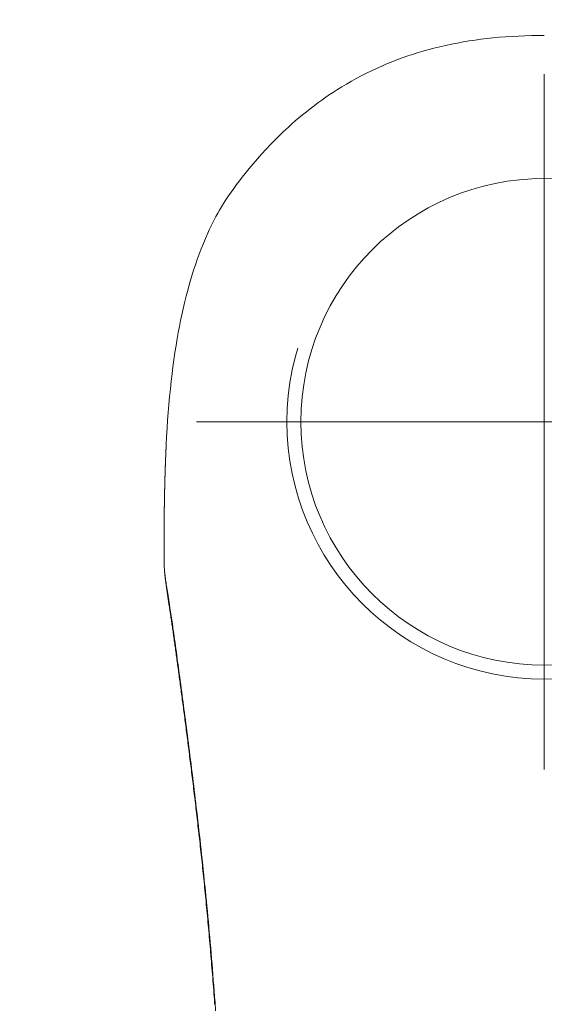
# Model space of a CAD drawing. Header units: millimetres. Extents: x 2016045 to 2079203, y -1576958 to -1542749.
# Tile 42 of 109: x 2032288 to 2032326, y -1557053 to -1556982. Entities that reach past the tile are written whole.
import ezdxf

# ---------------------------------------------------------------- set-up
doc = ezdxf.new("R2010")
doc.units = ezdxf.units.MM
doc.header["$MEASUREMENT"] = 0
doc.linetypes.add('HIDDEN', pattern=[95.25, 63.5, -31.75])
doc.layers.add('Wymiarowanie', color=7, linetype='Continuous')
doc.layers.add('Wymiarowanie_Nr_pióra__1', color=7, linetype='Continuous', lineweight=0)
doc.layers.add('Wymiarowanie_Nr_pióra__3', color=7, linetype='Continuous', lineweight=35, true_color=0x008200)
doc.layers.add('Wyposazenie Wew - Urzadzenia Sanitarne_Nr_pióra__12', color=7, linetype='Continuous', lineweight=5, true_color=0x9f9f9f)
doc.styles.add('GENERATED_STYLE_1', font='arial.ttf')
doc.dimstyles.new('GENERATED_STYLE__3', dxfattribs={"dimtxt": 125, "dimasz": 114, "dimexe": 0.18, "dimexo": 0, "dimgap": 0.09, "dimtad": 1, "dimdec": 0, "dimlfac": 0.1, "dimzin": 0, "dimdsep": 46, "dimtxsty": 'GENERATED_STYLE_1', "dimblk": 'ARROWHEAD_2', "dimblk1": 'ARROWHEAD_2', "dimblk2": 'ARROWHEAD_2', "dimcen": 0.09, "dimclrd": 7, "dimclre": 7, "dimclrt": 7, "dimadec": 4, "dimazin": 0, "dimtfac": 1, "dimtdec": 4, "dimtmove": 0, "dimatfit": 3, "dimfxl": 0, "dimtolj": 1, "dimtzin": 0, "dimarcsym": 0})

# ---------------------------------------------------------------- blocks, each defined once
blk = doc.blocks.new('*D126', base_point=(1682719.618, -1237567.408))
at = {"layer": 'Wymiarowanie_Nr_pióra__1', "linetype": 'Continuous'}
for p, q in [((2044173.524, -1556060.942), (2043948.524, -1556060.942)), ((2044061.024, -1559800.942), (2044061.024, -1556060.942)), ((2044173.524, -1559800.942), (2043948.524, -1559800.942))]:
    blk.add_line(p, q, dxfattribs=at)
at = {"layer": 'Wymiarowanie_Nr_pióra__3', "linetype": 'Continuous'}
for p, q in [((2043986.024, -1556017.64), (2044136.024, -1556104.243)), ((2043986.024, -1559757.64), (2044136.024, -1559844.243))]:
    blk.add_line(p, q, dxfattribs=at)
at = {"layer": 'Wymiarowanie_Nr_pióra__1', "insert": (2044036.024, -1558073.228), "char_height": 125, "attachment_point": 7, "rotation": 90, "style": 'GENERATED_STYLE_1'}
blk.add_mtext('\\A1;{\\fArial|b0|i0|c238|p38;374}', dxfattribs=at)
blk = doc.blocks.new('ARROWHEAD_2')
at = {"color": 0, "linetype": 'Continuous', "lineweight": 0}
for p, q in [((-0.37813, -0.655), (0.37813, 0.655)), ((0, 0), (-1, 0))]:
    blk.add_line(p, q, dxfattribs=at)
blk = doc.blocks.new('*D143', base_point=(1682719.618, -1237567.408))
at = {"layer": 'Wymiarowanie_Nr_pióra__1', "linetype": 'Continuous'}
for p, q in [((2021278.911, -1556060.942), (2021053.911, -1556060.942)), ((2021166.411, -1559800.942), (2021166.411, -1556060.942)), ((2021278.911, -1559800.942), (2021053.911, -1559800.942))]:
    blk.add_line(p, q, dxfattribs=at)
at = {"layer": 'Wymiarowanie_Nr_pióra__3', "linetype": 'Continuous'}
for p, q in [((2021091.411, -1556017.64), (2021241.411, -1556104.243)), ((2021091.411, -1559757.64), (2021241.411, -1559844.243))]:
    blk.add_line(p, q, dxfattribs=at)
at = {"layer": 'Wymiarowanie_Nr_pióra__1', "insert": (2021141.411, -1558073.228), "char_height": 125, "attachment_point": 7, "rotation": 90, "style": 'GENERATED_STYLE_1'}
blk.add_mtext('\\A1;{\\fArial|b0|i0|c238|p38;374}', dxfattribs=at)

msp = doc.modelspace()

# ---------------------------------------------------------------- linework, layer by layer
at = {"layer": 'Wyposazenie Wew - Urzadzenia Sanitarne_Nr_pióra__12', "linetype": 'Continuous'}
for p, q in [((2032320.361, -1556983.337), (2032320.786, -1556983.273)), ((2032320.786, -1556983.273), (2032321.211, -1556983.215)), ((2032321.211, -1556983.215), (2032321.638, -1556983.163)), ((2032321.638, -1556983.163), (2032322.065, -1556983.117)), ((2032322.065, -1556983.117), (2032322.525, -1556983.073)), ((2032322.525, -1556983.073), (2032322.987, -1556983.036)), ((2032322.987, -1556983.036), (2032323.449, -1556983.005)), ((2032323.449, -1556983.005), (2032323.911, -1556982.98)), ((2032323.911, -1556982.98), (2032324.375, -1556982.961)), ((2032324.375, -1556982.961), (2032324.839, -1556982.947)), ((2032324.839, -1556982.947), (2032325.303, -1556982.939)), ((2032325.303, -1556982.939), (2032325.767, -1556982.936)), ((2032316.965, -1556984.096), (2032317.391, -1556983.975)), ((2032317.391, -1556983.975), (2032317.819, -1556983.862)), ((2032317.819, -1556983.862), (2032318.248, -1556983.755)), ((2032318.248, -1556983.755), (2032318.679, -1556983.656)), ((2032318.679, -1556983.656), (2032319.098, -1556983.567)), ((2032319.098, -1556983.567), (2032319.518, -1556983.484)), ((2032319.518, -1556983.484), (2032319.939, -1556983.407)), ((2032319.939, -1556983.407), (2032320.361, -1556983.337)), ((2032314.988, -1556984.769), (2032315.294, -1556984.653)), ((2032315.294, -1556984.653), (2032315.625, -1556984.532)), ((2032315.625, -1556984.532), (2032315.958, -1556984.416)), ((2032315.958, -1556984.416), (2032316.292, -1556984.305)), ((2032316.292, -1556984.305), (2032316.628, -1556984.198)), ((2032316.628, -1556984.198), (2032316.965, -1556984.096)), ((2032313.339, -1556985.483), (2032313.708, -1556985.31)), ((2032313.708, -1556985.31), (2032314.079, -1556985.144)), ((2032314.079, -1556985.144), (2032314.38, -1556985.015)), ((2032314.38, -1556985.015), (2032314.683, -1556984.89)), ((2032314.683, -1556984.89), (2032314.988, -1556984.769)), ((2032311.9, -1556986.232), (2032312.254, -1556986.036)), ((2032312.254, -1556986.036), (2032312.611, -1556985.846)), ((2032312.611, -1556985.846), (2032312.974, -1556985.661)), ((2032312.974, -1556985.661), (2032313.339, -1556985.483)), ((2032325.767, -1556985.722), (2032325.767, -1557035.722)), ((2032310.622, -1556987.007), (2032310.911, -1556986.823)), ((2032310.911, -1556986.823), (2032311.202, -1556986.642)), ((2032311.202, -1556986.642), (2032311.549, -1556986.434)), ((2032311.549, -1556986.434), (2032311.9, -1556986.232)), ((2032309.773, -1556987.585), (2032310.053, -1556987.388)), ((2032310.053, -1556987.388), (2032310.336, -1556987.196)), ((2032310.336, -1556987.196), (2032310.622, -1556987.007)), ((2032308.664, -1556988.421), (2032308.939, -1556988.206)), ((2032308.939, -1556988.206), (2032309.216, -1556987.993)), ((2032309.216, -1556987.993), (2032309.496, -1556987.785)), ((2032309.496, -1556987.785), (2032309.773, -1556987.585)), ((2032307.861, -1556989.09), (2032308.126, -1556988.864)), ((2032308.126, -1556988.864), (2032308.393, -1556988.641)), ((2032308.393, -1556988.641), (2032308.664, -1556988.421)), ((2032307.018, -1556989.854), (2032307.342, -1556989.553)), ((2032307.342, -1556989.553), (2032307.6, -1556989.32)), ((2032307.6, -1556989.32), (2032307.861, -1556989.09)), ((2032306.387, -1556990.472), (2032306.7, -1556990.161)), ((2032306.7, -1556990.161), (2032307.018, -1556989.854)), ((2032305.761, -1556991.124), (2032306.079, -1556990.787)), ((2032306.079, -1556990.787), (2032306.387, -1556990.472)), ((2032304.84, -1556992.163), (2032305.141, -1556991.812)), ((2032305.141, -1556991.812), (2032305.448, -1556991.466)), ((2032305.448, -1556991.466), (2032305.761, -1556991.124)), ((2032304.254, -1556992.877), (2032304.545, -1556992.518)), ((2032304.545, -1556992.518), (2032304.84, -1556992.163)), ((2032303.846, -1556993.402), (2032304.049, -1556993.139)), ((2032304.049, -1556993.139), (2032304.254, -1556992.877)), ((2032303.255, -1556994.203), (2032303.449, -1556993.934)), ((2032303.449, -1556993.934), (2032303.646, -1556993.667)), ((2032303.646, -1556993.667), (2032303.846, -1556993.402)), ((2032302.883, -1556994.75), (2032303.066, -1556994.474)), ((2032303.066, -1556994.474), (2032303.255, -1556994.203)), ((2032302.428, -1556995.494), (2032302.565, -1556995.26)), ((2032302.565, -1556995.26), (2032302.706, -1556995.029)), ((2032302.706, -1556995.029), (2032302.883, -1556994.75)), ((2032302.039, -1556996.206), (2032302.165, -1556995.967)), ((2032302.165, -1556995.967), (2032302.294, -1556995.729)), ((2032302.294, -1556995.729), (2032302.428, -1556995.494)), ((2032301.685, -1556996.926), (2032301.799, -1556996.686)), ((2032301.799, -1556996.686), (2032301.917, -1556996.446)), ((2032301.917, -1556996.446), (2032302.039, -1556996.206)), ((2032301.413, -1556997.533), (2032301.573, -1556997.168)), ((2032301.573, -1556997.168), (2032301.685, -1556996.926)), ((2032301.106, -1556998.282), (2032301.258, -1556997.901)), ((2032301.258, -1556997.901), (2032301.413, -1556997.533)), ((2032300.821, -1556999.05), (2032300.96, -1556998.664)), ((2032300.96, -1556998.664), (2032301.106, -1556998.282)), ((2032300.559, -1556999.824), (2032300.687, -1556999.436)), ((2032300.687, -1556999.436), (2032300.821, -1556999.05)), ((2032300.339, -1557000.539), (2032300.437, -1557000.214)), ((2032300.437, -1557000.214), (2032300.559, -1556999.824)), ((2032300.155, -1557001.191), (2032300.245, -1557000.864)), ((2032300.245, -1557000.864), (2032300.339, -1557000.539)), ((2032299.904, -1557002.175), (2032300.026, -1557001.682)), ((2032300.026, -1557001.682), (2032300.155, -1557001.191)), ((2032299.805, -1557002.598), (2032299.904, -1557002.175)), ((2032299.622, -1557003.447), (2032299.712, -1557003.022)), ((2032299.712, -1557003.022), (2032299.805, -1557002.598)), ((2032299.538, -1557003.873), (2032299.622, -1557003.447)), ((2032299.381, -1557004.726), (2032299.457, -1557004.299)), ((2032299.457, -1557004.299), (2032299.538, -1557003.873)), ((2032299.216, -1557005.745), (2032299.296, -1557005.235)), ((2032299.296, -1557005.235), (2032299.381, -1557004.726)), ((2032299.141, -1557006.256), (2032299.216, -1557005.745)), ((2032299.071, -1557006.767), (2032299.141, -1557006.256)), ((2032298.947, -1557007.79), (2032299.007, -1557007.278)), ((2032299.007, -1557007.278), (2032299.071, -1557006.767)), ((2032298.885, -1557008.353), (2032298.947, -1557007.79)), ((2032298.83, -1557008.916), (2032298.885, -1557008.353)), ((2032298.732, -1557010.043), (2032298.778, -1557009.479)), ((2032298.778, -1557009.479), (2032298.83, -1557008.916)), ((2032298.69, -1557010.607), (2032298.732, -1557010.043)), ((2032298.652, -1557011.171), (2032298.69, -1557010.607)), ((2032350.767, -1557010.722), (2032300.767, -1557010.722)), ((2032298.616, -1557011.794), (2032298.652, -1557011.171)), ((2032298.585, -1557012.39), (2032298.616, -1557011.794)), ((2032298.556, -1557013.029), (2032298.555, -1557013.051)), ((2032298.555, -1557013.051), (2032298.555, -1557013.07)), ((2032298.557, -1557013.005), (2032298.556, -1557013.029)), ((2032298.558, -1557012.983), (2032298.557, -1557013.005)), ((2032298.559, -1557012.963), (2032298.558, -1557012.983)), ((2032298.56, -1557012.946), (2032298.559, -1557012.963)), ((2032298.561, -1557012.931), (2032298.56, -1557012.946)), ((2032298.562, -1557012.906), (2032298.561, -1557012.917)), ((2032298.561, -1557012.917), (2032298.561, -1557012.931)), ((2032298.563, -1557012.877), (2032298.562, -1557012.892)), ((2032298.562, -1557012.892), (2032298.562, -1557012.906)), ((2032298.564, -1557012.86), (2032298.563, -1557012.877)), ((2032298.565, -1557012.839), (2032298.564, -1557012.86)), ((2032298.566, -1557012.794), (2032298.565, -1557012.817)), ((2032298.565, -1557012.817), (2032298.565, -1557012.839)), ((2032298.567, -1557012.773), (2032298.566, -1557012.794)), ((2032298.568, -1557012.754), (2032298.567, -1557012.773)), ((2032298.569, -1557012.738), (2032298.568, -1557012.754)), ((2032298.57, -1557012.725), (2032298.569, -1557012.738)), ((2032298.571, -1557012.696), (2032298.57, -1557012.711)), ((2032298.57, -1557012.711), (2032298.57, -1557012.725)), ((2032298.572, -1557012.679), (2032298.571, -1557012.696)), ((2032298.573, -1557012.66), (2032298.572, -1557012.679)), ((2032298.574, -1557012.622), (2032298.573, -1557012.642)), ((2032298.573, -1557012.642), (2032298.573, -1557012.66)), ((2032298.575, -1557012.602), (2032298.574, -1557012.622)), ((2032298.576, -1557012.584), (2032298.575, -1557012.602)), ((2032298.577, -1557012.569), (2032298.576, -1557012.584)), ((2032298.578, -1557012.544), (2032298.577, -1557012.557)), ((2032298.577, -1557012.557), (2032298.577, -1557012.569)), ((2032298.579, -1557012.516), (2032298.578, -1557012.531)), ((2032298.578, -1557012.531), (2032298.578, -1557012.544)), ((2032298.58, -1557012.501), (2032298.579, -1557012.516)), ((2032298.581, -1557012.473), (2032298.58, -1557012.488)), ((2032298.58, -1557012.488), (2032298.58, -1557012.501)), ((2032298.582, -1557012.456), (2032298.581, -1557012.473)), ((2032298.583, -1557012.437), (2032298.582, -1557012.456)), ((2032298.584, -1557012.42), (2032298.583, -1557012.437)), ((2032298.585, -1557012.391), (2032298.584, -1557012.405)), ((2032298.584, -1557012.405), (2032298.584, -1557012.42)), ((2032298.528, -1557013.755), (2032298.527, -1557013.774)), ((2032298.529, -1557013.725), (2032298.528, -1557013.739)), ((2032298.528, -1557013.739), (2032298.528, -1557013.755)), ((2032298.53, -1557013.698), (2032298.529, -1557013.711)), ((2032298.529, -1557013.711), (2032298.529, -1557013.725)), ((2032298.531, -1557013.669), (2032298.53, -1557013.685)), ((2032298.53, -1557013.685), (2032298.53, -1557013.698)), ((2032298.532, -1557013.651), (2032298.531, -1557013.669)), ((2032298.533, -1557013.607), (2032298.532, -1557013.63)), ((2032298.532, -1557013.63), (2032298.532, -1557013.651)), ((2032298.534, -1557013.584), (2032298.533, -1557013.607)), ((2032298.535, -1557013.562), (2032298.534, -1557013.584)), ((2032298.536, -1557013.542), (2032298.535, -1557013.562)), ((2032298.537, -1557013.509), (2032298.536, -1557013.524)), ((2032298.536, -1557013.524), (2032298.536, -1557013.542)), ((2032298.538, -1557013.483), (2032298.537, -1557013.496)), ((2032298.537, -1557013.496), (2032298.537, -1557013.509)), ((2032298.539, -1557013.469), (2032298.538, -1557013.483)), ((2032298.54, -1557013.436), (2032298.539, -1557013.453)), ((2032298.539, -1557013.453), (2032298.539, -1557013.469)), ((2032298.541, -1557013.417), (2032298.54, -1557013.436)), ((2032298.542, -1557013.374), (2032298.541, -1557013.396)), ((2032298.541, -1557013.396), (2032298.541, -1557013.417)), ((2032298.543, -1557013.354), (2032298.542, -1557013.374)), ((2032298.544, -1557013.336), (2032298.543, -1557013.354)), ((2032298.545, -1557013.308), (2032298.544, -1557013.321)), ((2032298.544, -1557013.321), (2032298.544, -1557013.336)), ((2032298.546, -1557013.283), (2032298.545, -1557013.296)), ((2032298.545, -1557013.296), (2032298.545, -1557013.308)), ((2032298.547, -1557013.255), (2032298.546, -1557013.27)), ((2032298.546, -1557013.27), (2032298.546, -1557013.283)), ((2032298.548, -1557013.237), (2032298.547, -1557013.255)), ((2032298.549, -1557013.216), (2032298.548, -1557013.237)), ((2032298.55, -1557013.18), (2032298.549, -1557013.197)), ((2032298.549, -1557013.197), (2032298.549, -1557013.216)), ((2032298.551, -1557013.165), (2032298.55, -1557013.18)), ((2032298.552, -1557013.139), (2032298.551, -1557013.151)), ((2032298.551, -1557013.151), (2032298.551, -1557013.165)), ((2032298.553, -1557013.116), (2032298.552, -1557013.128)), ((2032298.552, -1557013.128), (2032298.552, -1557013.139)), ((2032298.554, -1557013.084), (2032298.553, -1557013.105)), ((2032298.553, -1557013.105), (2032298.553, -1557013.116)), ((2032298.555, -1557013.07), (2032298.554, -1557013.084)), ((2032298.504, -1557014.465), (2032298.503, -1557014.486)), ((2032298.505, -1557014.423), (2032298.504, -1557014.444)), ((2032298.504, -1557014.444), (2032298.504, -1557014.465)), ((2032298.506, -1557014.402), (2032298.505, -1557014.423)), ((2032298.507, -1557014.366), (2032298.506, -1557014.383)), ((2032298.506, -1557014.383), (2032298.506, -1557014.402)), ((2032298.508, -1557014.339), (2032298.507, -1557014.351)), ((2032298.507, -1557014.351), (2032298.507, -1557014.366)), ((2032298.509, -1557014.302), (2032298.508, -1557014.314)), ((2032298.508, -1557014.314), (2032298.508, -1557014.326)), ((2032298.508, -1557014.326), (2032298.508, -1557014.339)), ((2032298.51, -1557014.274), (2032298.509, -1557014.289)), ((2032298.509, -1557014.289), (2032298.509, -1557014.302)), ((2032298.511, -1557014.252), (2032298.51, -1557014.274)), ((2032298.512, -1557014.201), (2032298.511, -1557014.226)), ((2032298.511, -1557014.226), (2032298.511, -1557014.252)), ((2032298.513, -1557014.179), (2032298.512, -1557014.201)), ((2032298.514, -1557014.16), (2032298.513, -1557014.179)), ((2032298.515, -1557014.127), (2032298.514, -1557014.143)), ((2032298.514, -1557014.143), (2032298.514, -1557014.16)), ((2032298.516, -1557014.098), (2032298.515, -1557014.111)), ((2032298.515, -1557014.111), (2032298.515, -1557014.127)), ((2032298.517, -1557014.064), (2032298.516, -1557014.082)), ((2032298.516, -1557014.082), (2032298.516, -1557014.098)), ((2032298.518, -1557014.043), (2032298.517, -1557014.064)), ((2032298.519, -1557013.998), (2032298.518, -1557014.021)), ((2032298.518, -1557014.021), (2032298.518, -1557014.043)), ((2032298.52, -1557013.976), (2032298.519, -1557013.998)), ((2032298.521, -1557013.957), (2032298.52, -1557013.976)), ((2032298.522, -1557013.925), (2032298.521, -1557013.94)), ((2032298.521, -1557013.94), (2032298.521, -1557013.957)), ((2032298.523, -1557013.901), (2032298.522, -1557013.913)), ((2032298.522, -1557013.913), (2032298.522, -1557013.925)), ((2032298.524, -1557013.864), (2032298.523, -1557013.877)), ((2032298.523, -1557013.877), (2032298.523, -1557013.889)), ((2032298.523, -1557013.889), (2032298.523, -1557013.901)), ((2032298.525, -1557013.832), (2032298.524, -1557013.849)), ((2032298.524, -1557013.849), (2032298.524, -1557013.864)), ((2032298.526, -1557013.813), (2032298.525, -1557013.832)), ((2032298.527, -1557013.774), (2032298.526, -1557013.793)), ((2032298.526, -1557013.793), (2032298.526, -1557013.813)), ((2032298.484, -1557015.176), (2032298.483, -1557015.193)), ((2032298.485, -1557015.136), (2032298.484, -1557015.157)), ((2032298.484, -1557015.157), (2032298.484, -1557015.176)), ((2032298.486, -1557015.092), (2032298.485, -1557015.114)), ((2032298.485, -1557015.114), (2032298.485, -1557015.136)), ((2032298.487, -1557015.07), (2032298.486, -1557015.092)), ((2032298.488, -1557015.01), (2032298.487, -1557015.024)), ((2032298.487, -1557015.024), (2032298.487, -1557015.037)), ((2032298.487, -1557015.037), (2032298.487, -1557015.052)), ((2032298.487, -1557015.052), (2032298.487, -1557015.07)), ((2032298.489, -1557014.998), (2032298.488, -1557015.01)), ((2032298.49, -1557014.954), (2032298.489, -1557014.975)), ((2032298.489, -1557014.975), (2032298.489, -1557014.987)), ((2032298.489, -1557014.987), (2032298.489, -1557014.998)), ((2032298.491, -1557014.922), (2032298.49, -1557014.939)), ((2032298.49, -1557014.939), (2032298.49, -1557014.954)), ((2032298.492, -1557014.881), (2032298.491, -1557014.902)), ((2032298.491, -1557014.902), (2032298.491, -1557014.922)), ((2032298.493, -1557014.843), (2032298.492, -1557014.862)), ((2032298.492, -1557014.862), (2032298.492, -1557014.881)), ((2032298.494, -1557014.817), (2032298.493, -1557014.843)), ((2032298.495, -1557014.776), (2032298.494, -1557014.795)), ((2032298.494, -1557014.795), (2032298.494, -1557014.817)), ((2032298.496, -1557014.739), (2032298.495, -1557014.758)), ((2032298.495, -1557014.758), (2032298.495, -1557014.776)), ((2032298.497, -1557014.699), (2032298.496, -1557014.72)), ((2032298.496, -1557014.72), (2032298.496, -1557014.739)), ((2032298.498, -1557014.675), (2032298.497, -1557014.699)), ((2032298.499, -1557014.633), (2032298.498, -1557014.654)), ((2032298.498, -1557014.654), (2032298.498, -1557014.675)), ((2032298.5, -1557014.599), (2032298.499, -1557014.615)), ((2032298.499, -1557014.615), (2032298.499, -1557014.633)), ((2032298.501, -1557014.572), (2032298.5, -1557014.585)), ((2032298.5, -1557014.585), (2032298.5, -1557014.599)), ((2032298.502, -1557014.534), (2032298.501, -1557014.547)), ((2032298.501, -1557014.547), (2032298.501, -1557014.559)), ((2032298.501, -1557014.559), (2032298.501, -1557014.572)), ((2032298.503, -1557014.504), (2032298.502, -1557014.52)), ((2032298.502, -1557014.52), (2032298.502, -1557014.534)), ((2032298.503, -1557014.486), (2032298.503, -1557014.504)), ((2032298.468, -1557015.866), (2032298.467, -1557015.887)), ((2032298.467, -1557015.887), (2032298.467, -1557015.911)), ((2032298.469, -1557015.822), (2032298.468, -1557015.844)), ((2032298.468, -1557015.844), (2032298.468, -1557015.866)), ((2032298.47, -1557015.781), (2032298.469, -1557015.8)), ((2032298.469, -1557015.8), (2032298.469, -1557015.822)), ((2032298.471, -1557015.733), (2032298.47, -1557015.749)), ((2032298.47, -1557015.749), (2032298.47, -1557015.765)), ((2032298.47, -1557015.765), (2032298.47, -1557015.781)), ((2032298.472, -1557015.681), (2032298.471, -1557015.7)), ((2032298.471, -1557015.7), (2032298.471, -1557015.719)), ((2032298.471, -1557015.719), (2032298.471, -1557015.733)), ((2032298.473, -1557015.637), (2032298.472, -1557015.66)), ((2032298.472, -1557015.66), (2032298.472, -1557015.681)), ((2032298.474, -1557015.591), (2032298.473, -1557015.615)), ((2032298.473, -1557015.615), (2032298.473, -1557015.637)), ((2032298.475, -1557015.545), (2032298.474, -1557015.567)), ((2032298.474, -1557015.567), (2032298.474, -1557015.591)), ((2032298.476, -1557015.509), (2032298.475, -1557015.526)), ((2032298.475, -1557015.526), (2032298.475, -1557015.545)), ((2032298.477, -1557015.479), (2032298.476, -1557015.494)), ((2032298.476, -1557015.494), (2032298.476, -1557015.509)), ((2032298.478, -1557015.415), (2032298.477, -1557015.433)), ((2032298.477, -1557015.433), (2032298.477, -1557015.45)), ((2032298.477, -1557015.45), (2032298.477, -1557015.465)), ((2032298.477, -1557015.465), (2032298.477, -1557015.479)), ((2032298.479, -1557015.372), (2032298.478, -1557015.395)), ((2032298.478, -1557015.395), (2032298.478, -1557015.415)), ((2032298.48, -1557015.325), (2032298.479, -1557015.349)), ((2032298.479, -1557015.349), (2032298.479, -1557015.372)), ((2032298.481, -1557015.304), (2032298.48, -1557015.325)), ((2032298.483, -1557015.236), (2032298.481, -1557015.246)), ((2032298.481, -1557015.246), (2032298.481, -1557015.264)), ((2032298.481, -1557015.264), (2032298.482, -1557015.275)), ((2032298.482, -1557015.275), (2032298.481, -1557015.287)), ((2032298.481, -1557015.287), (2032298.481, -1557015.304)), ((2032298.483, -1557015.193), (2032298.483, -1557015.206)), ((2032298.483, -1557015.206), (2032298.483, -1557015.216)), ((2032298.483, -1557015.216), (2032298.483, -1557015.236)), ((2032298.457, -1557016.553), (2032298.454, -1557016.565)), ((2032298.454, -1557016.565), (2032298.454, -1557016.579)), ((2032298.454, -1557016.579), (2032298.454, -1557016.598)), ((2032298.454, -1557016.598), (2032298.454, -1557016.618)), ((2032298.456, -1557016.497), (2032298.455, -1557016.515)), ((2032298.455, -1557016.515), (2032298.457, -1557016.537)), ((2032298.457, -1557016.446), (2032298.456, -1557016.465)), ((2032298.456, -1557016.465), (2032298.456, -1557016.482)), ((2032298.456, -1557016.482), (2032298.456, -1557016.497)), ((2032298.458, -1557016.399), (2032298.457, -1557016.424)), ((2032298.457, -1557016.424), (2032298.457, -1557016.446)), ((2032298.457, -1557016.537), (2032298.457, -1557016.553)), ((2032298.459, -1557016.343), (2032298.458, -1557016.372)), ((2032298.458, -1557016.372), (2032298.458, -1557016.399)), ((2032298.46, -1557016.29), (2032298.459, -1557016.315)), ((2032298.459, -1557016.315), (2032298.459, -1557016.343)), ((2032298.461, -1557016.231), (2032298.46, -1557016.25)), ((2032298.46, -1557016.25), (2032298.46, -1557016.269)), ((2032298.46, -1557016.269), (2032298.46, -1557016.29)), ((2032298.462, -1557016.171), (2032298.461, -1557016.192)), ((2032298.461, -1557016.192), (2032298.461, -1557016.212)), ((2032298.461, -1557016.212), (2032298.461, -1557016.231)), ((2032298.463, -1557016.126), (2032298.462, -1557016.148)), ((2032298.462, -1557016.148), (2032298.462, -1557016.171)), ((2032298.464, -1557016.078), (2032298.463, -1557016.103)), ((2032298.463, -1557016.103), (2032298.463, -1557016.126)), ((2032298.465, -1557016.016), (2032298.464, -1557016.035)), ((2032298.464, -1557016.035), (2032298.464, -1557016.055)), ((2032298.464, -1557016.055), (2032298.464, -1557016.078)), ((2032298.466, -1557015.974), (2032298.465, -1557015.995)), ((2032298.465, -1557015.995), (2032298.465, -1557016.016)), ((2032298.467, -1557015.911), (2032298.466, -1557015.934)), ((2032298.466, -1557015.934), (2032298.466, -1557015.955)), ((2032298.466, -1557015.955), (2032298.466, -1557015.974)), ((2032298.445, -1557017.299), (2032298.443, -1557017.32)), ((2032298.446, -1557017.227), (2032298.445, -1557017.251)), ((2032298.445, -1557017.251), (2032298.445, -1557017.276)), ((2032298.445, -1557017.276), (2032298.445, -1557017.299)), ((2032298.447, -1557017.151), (2032298.446, -1557017.176)), ((2032298.446, -1557017.176), (2032298.446, -1557017.203)), ((2032298.446, -1557017.203), (2032298.446, -1557017.227)), ((2032298.45, -1557017.018), (2032298.447, -1557017.037)), ((2032298.447, -1557017.037), (2032298.448, -1557017.054)), ((2032298.448, -1557017.07), (2032298.447, -1557017.089)), ((2032298.447, -1557017.089), (2032298.447, -1557017.107)), ((2032298.447, -1557017.107), (2032298.447, -1557017.128)), ((2032298.447, -1557017.128), (2032298.447, -1557017.151)), ((2032298.449, -1557016.949), (2032298.448, -1557016.968)), ((2032298.448, -1557016.968), (2032298.448, -1557016.985)), ((2032298.448, -1557016.985), (2032298.449, -1557016.997)), ((2032298.448, -1557017.054), (2032298.448, -1557017.07)), ((2032298.45, -1557016.9), (2032298.449, -1557016.927)), ((2032298.449, -1557016.927), (2032298.449, -1557016.949)), ((2032298.449, -1557016.997), (2032298.449, -1557017.008)), ((2032298.449, -1557017.008), (2032298.45, -1557017.018)), ((2032298.451, -1557016.848), (2032298.45, -1557016.873)), ((2032298.45, -1557016.873), (2032298.45, -1557016.9)), ((2032298.452, -1557016.751), (2032298.451, -1557016.766)), ((2032298.451, -1557016.766), (2032298.452, -1557016.779)), ((2032298.452, -1557016.779), (2032298.451, -1557016.794)), ((2032298.451, -1557016.794), (2032298.452, -1557016.808)), ((2032298.452, -1557016.808), (2032298.451, -1557016.826)), ((2032298.451, -1557016.826), (2032298.451, -1557016.848)), ((2032298.453, -1557016.738), (2032298.452, -1557016.751)), ((2032298.454, -1557016.638), (2032298.453, -1557016.662)), ((2032298.453, -1557016.662), (2032298.453, -1557016.686)), ((2032298.453, -1557016.686), (2032298.453, -1557016.706)), ((2032298.453, -1557016.706), (2032298.453, -1557016.723)), ((2032298.453, -1557016.723), (2032298.453, -1557016.738)), ((2032298.454, -1557016.618), (2032298.454, -1557016.638)), ((2032298.438, -1557017.952), (2032298.437, -1557017.971)), ((2032298.437, -1557017.971), (2032298.437, -1557017.986)), ((2032298.437, -1557017.986), (2032298.439, -1557018.006)), ((2032298.439, -1557017.917), (2032298.438, -1557017.935)), ((2032298.438, -1557017.935), (2032298.438, -1557017.952)), ((2032298.439, -1557018.006), (2032298.438, -1557018.03)), ((2032298.44, -1557017.851), (2032298.439, -1557017.876)), ((2032298.439, -1557017.876), (2032298.439, -1557017.899)), ((2032298.439, -1557017.899), (2032298.439, -1557017.917)), ((2032298.441, -1557017.622), (2032298.44, -1557017.635)), ((2032298.44, -1557017.635), (2032298.441, -1557017.651)), ((2032298.441, -1557017.651), (2032298.44, -1557017.669)), ((2032298.44, -1557017.669), (2032298.44, -1557017.69)), ((2032298.44, -1557017.69), (2032298.441, -1557017.713)), ((2032298.441, -1557017.713), (2032298.44, -1557017.739)), ((2032298.44, -1557017.739), (2032298.44, -1557017.766)), ((2032298.44, -1557017.766), (2032298.44, -1557017.796)), ((2032298.44, -1557017.796), (2032298.44, -1557017.824)), ((2032298.44, -1557017.824), (2032298.44, -1557017.851)), ((2032298.442, -1557017.55), (2032298.441, -1557017.569)), ((2032298.441, -1557017.569), (2032298.442, -1557017.583)), ((2032298.442, -1557017.608), (2032298.441, -1557017.622)), ((2032298.445, -1557017.368), (2032298.442, -1557017.382)), ((2032298.442, -1557017.382), (2032298.444, -1557017.394)), ((2032298.443, -1557017.48), (2032298.442, -1557017.505)), ((2032298.442, -1557017.505), (2032298.442, -1557017.529)), ((2032298.442, -1557017.529), (2032298.442, -1557017.55)), ((2032298.442, -1557017.583), (2032298.442, -1557017.598)), ((2032298.442, -1557017.598), (2032298.442, -1557017.608)), ((2032298.443, -1557017.32), (2032298.445, -1557017.338)), ((2032298.444, -1557017.394), (2032298.443, -1557017.41)), ((2032298.443, -1557017.41), (2032298.444, -1557017.432)), ((2032298.444, -1557017.432), (2032298.443, -1557017.456)), ((2032298.443, -1557017.456), (2032298.443, -1557017.48)), ((2032298.445, -1557017.338), (2032298.444, -1557017.357)), ((2032298.444, -1557017.357), (2032298.445, -1557017.368)), ((2032298.435, -1557018.566), (2032298.433, -1557018.586)), ((2032298.433, -1557018.586), (2032298.435, -1557018.602)), ((2032298.436, -1557018.31), (2032298.434, -1557018.326)), ((2032298.434, -1557018.326), (2032298.436, -1557018.342)), ((2032298.435, -1557018.522), (2032298.434, -1557018.546)), ((2032298.434, -1557018.546), (2032298.435, -1557018.566)), ((2032298.435, -1557018.602), (2032298.434, -1557018.618)), ((2032298.434, -1557018.618), (2032298.435, -1557018.631)), ((2032298.435, -1557018.631), (2032298.434, -1557018.65)), ((2032298.434, -1557018.65), (2032298.435, -1557018.665)), ((2032298.435, -1557018.685), (2032298.434, -1557018.707)), ((2032298.434, -1557018.707), (2032298.435, -1557018.731)), ((2032298.436, -1557018.342), (2032298.435, -1557018.361)), ((2032298.435, -1557018.361), (2032298.437, -1557018.382)), ((2032298.437, -1557018.382), (2032298.435, -1557018.405)), ((2032298.435, -1557018.405), (2032298.435, -1557018.436)), ((2032298.435, -1557018.436), (2032298.435, -1557018.466)), ((2032298.435, -1557018.466), (2032298.435, -1557018.495)), ((2032298.435, -1557018.495), (2032298.435, -1557018.522)), ((2032298.435, -1557018.665), (2032298.435, -1557018.685)), ((2032298.437, -1557018.172), (2032298.436, -1557018.197)), ((2032298.436, -1557018.197), (2032298.436, -1557018.22)), ((2032298.436, -1557018.22), (2032298.436, -1557018.239)), ((2032298.436, -1557018.239), (2032298.436, -1557018.258)), ((2032298.436, -1557018.258), (2032298.436, -1557018.276)), ((2032298.436, -1557018.276), (2032298.437, -1557018.291)), ((2032298.437, -1557018.291), (2032298.436, -1557018.31)), ((2032298.438, -1557018.03), (2032298.437, -1557018.057)), ((2032298.437, -1557018.057), (2032298.438, -1557018.085)), ((2032298.438, -1557018.085), (2032298.437, -1557018.115)), ((2032298.437, -1557018.115), (2032298.437, -1557018.145)), ((2032298.437, -1557018.145), (2032298.437, -1557018.172)), ((2032298.433, -1557018.947), (2032298.431, -1557018.969)), ((2032298.431, -1557018.969), (2032298.433, -1557018.983)), ((2032298.433, -1557018.983), (2032298.432, -1557019.003)), ((2032298.432, -1557019.003), (2032298.434, -1557019.022)), ((2032298.433, -1557019.072), (2032298.432, -1557019.101)), ((2032298.432, -1557019.101), (2032298.433, -1557019.131)), ((2032298.434, -1557018.86), (2032298.433, -1557018.887)), ((2032298.433, -1557018.887), (2032298.433, -1557018.91)), ((2032298.433, -1557018.91), (2032298.436, -1557018.926)), ((2032298.436, -1557018.926), (2032298.433, -1557018.947)), ((2032298.434, -1557019.022), (2032298.433, -1557019.046)), ((2032298.433, -1557019.046), (2032298.433, -1557019.072)), ((2032298.433, -1557019.131), (2032298.433, -1557019.161)), ((2032298.433, -1557019.161), (2032298.433, -1557019.191)), ((2032298.433, -1557019.191), (2032298.433, -1557019.218)), ((2032298.433, -1557019.218), (2032298.434, -1557019.244)), ((2032298.434, -1557019.244), (2032298.433, -1557019.266)), ((2032298.433, -1557019.266), (2032298.434, -1557019.293)), ((2032298.434, -1557019.293), (2032298.433, -1557019.32)), ((2032298.433, -1557019.32), (2032298.434, -1557019.346)), ((2032298.434, -1557019.346), (2032298.433, -1557019.374)), ((2032298.433, -1557019.374), (2032298.433, -1557019.405)), ((2032298.433, -1557019.405), (2032298.433, -1557019.438)), ((2032298.433, -1557019.438), (2032298.433, -1557019.474)), ((2032298.435, -1557018.731), (2032298.434, -1557018.764)), ((2032298.434, -1557018.764), (2032298.434, -1557018.798)), ((2032298.434, -1557018.798), (2032298.434, -1557018.831)), ((2032298.434, -1557018.831), (2032298.434, -1557018.86)), ((2032298.436, -1557020.036), (2032298.432, -1557020.056)), ((2032298.432, -1557020.056), (2032298.438, -1557020.068)), ((2032298.433, -1557019.474), (2032298.433, -1557019.511)), ((2032298.433, -1557019.511), (2032298.433, -1557019.549)), ((2032298.433, -1557019.549), (2032298.433, -1557019.58)), ((2032298.433, -1557019.58), (2032298.433, -1557019.61)), ((2032298.433, -1557019.61), (2032298.433, -1557019.637)), ((2032298.433, -1557019.637), (2032298.433, -1557019.664)), ((2032298.433, -1557019.664), (2032298.434, -1557019.687)), ((2032298.434, -1557019.71), (2032298.433, -1557019.732)), ((2032298.433, -1557019.732), (2032298.434, -1557019.752)), ((2032298.435, -1557020.104), (2032298.433, -1557020.128)), ((2032298.433, -1557020.128), (2032298.437, -1557020.148)), ((2032298.434, -1557019.687), (2032298.434, -1557019.71)), ((2032298.434, -1557019.752), (2032298.434, -1557019.775)), ((2032298.434, -1557019.775), (2032298.434, -1557019.799)), ((2032298.434, -1557019.799), (2032298.434, -1557019.827)), ((2032298.434, -1557019.827), (2032298.434, -1557019.857)), ((2032298.434, -1557019.857), (2032298.434, -1557019.891)), ((2032298.434, -1557019.891), (2032298.434, -1557019.925)), ((2032298.434, -1557019.925), (2032298.434, -1557019.959)), ((2032298.434, -1557019.959), (2032298.434, -1557019.993)), ((2032298.434, -1557019.993), (2032298.435, -1557020.018)), ((2032298.435, -1557020.018), (2032298.436, -1557020.036)), ((2032298.436, -1557020.087), (2032298.435, -1557020.104)), ((2032298.438, -1557020.068), (2032298.436, -1557020.087)), ((2032298.437, -1557020.148), (2032298.434, -1557020.172)), ((2032298.434, -1557020.172), (2032298.435, -1557020.192)), ((2032298.435, -1557020.192), (2032298.435, -1557020.221)), ((2032298.435, -1557020.221), (2032298.435, -1557020.251)), ((2032298.435, -1557020.251), (2032298.435, -1557020.309)), ((2032298.435, -1557020.309), (2032298.436, -1557020.367)), ((2032298.436, -1557020.367), (2032298.436, -1557020.425)), ((2032298.436, -1557020.425), (2032298.436, -1557020.465)), ((2032298.436, -1557020.465), (2032298.436, -1557020.502)), ((2032298.436, -1557020.502), (2032298.437, -1557020.536)), ((2032298.437, -1557020.567), (2032298.436, -1557020.594)), ((2032298.436, -1557020.594), (2032298.436, -1557020.618)), ((2032298.436, -1557020.618), (2032298.437, -1557020.645)), ((2032298.437, -1557020.536), (2032298.437, -1557020.567)), ((2032298.437, -1557020.645), (2032298.438, -1557020.675)), ((2032298.438, -1557020.675), (2032298.438, -1557020.717)), ((2032298.438, -1557020.717), (2032298.439, -1557020.759)), ((2032298.439, -1557020.759), (2032298.438, -1557020.803)), ((2032298.438, -1557020.803), (2032298.439, -1557020.847)), ((2032298.439, -1557020.847), (2032298.439, -1557020.881)), ((2032298.439, -1557020.881), (2032298.439, -1557020.916)), ((2032298.439, -1557020.916), (2032298.439, -1557020.947)), ((2032298.439, -1557020.947), (2032298.439, -1557020.974)), ((2032298.44, -1557020.987), (2032298.447, -1557021.187)), ((2032298.445, -1557021.193), (2032298.451, -1557021.303)), ((2032298.452, -1557021.264), (2032298.458, -1557021.415)), ((2032298.458, -1557021.345), (2032298.466, -1557021.526)), ((2032298.474, -1557021.51), (2032298.466, -1557021.429)), ((2032298.466, -1557021.526), (2032298.475, -1557021.623)), ((2032298.483, -1557021.595), (2032298.474, -1557021.51)), ((2032298.475, -1557021.623), (2032298.484, -1557021.715)), ((2032298.493, -1557021.684), (2032298.483, -1557021.595)), ((2032298.484, -1557021.715), (2032298.493, -1557021.804)), ((2032298.505, -1557021.777), (2032298.493, -1557021.684)), ((2032298.493, -1557021.804), (2032298.504, -1557021.899)), ((2032298.504, -1557021.899), (2032298.514, -1557021.985)), ((2032298.517, -1557021.874), (2032298.505, -1557021.777)), ((2032298.514, -1557021.985), (2032298.525, -1557022.078)), ((2032298.53, -1557021.975), (2032298.517, -1557021.874)), ((2032298.525, -1557022.078), (2032298.536, -1557022.168)), ((2032298.545, -1557022.08), (2032298.53, -1557021.975)), ((2032298.536, -1557022.168), (2032298.548, -1557022.256)), ((2032298.561, -1557022.19), (2032298.545, -1557022.08)), ((2032298.548, -1557022.256), (2032298.559, -1557022.342)), ((2032298.577, -1557022.302), (2032298.561, -1557022.19)), ((2032298.559, -1557022.342), (2032298.571, -1557022.427)), ((2032298.571, -1557022.427), (2032298.583, -1557022.511)), ((2032298.594, -1557022.419), (2032298.577, -1557022.302)), ((2032298.583, -1557022.511), (2032298.595, -1557022.595)), ((2032298.612, -1557022.54), (2032298.594, -1557022.419)), ((2032298.595, -1557022.595), (2032298.607, -1557022.678)), ((2032298.607, -1557022.678), (2032298.619, -1557022.761)), ((2032298.631, -1557022.667), (2032298.612, -1557022.54)), ((2032298.619, -1557022.761), (2032298.631, -1557022.844)), ((2032298.652, -1557022.799), (2032298.631, -1557022.667)), ((2032298.631, -1557022.844), (2032298.643, -1557022.928)), ((2032298.643, -1557022.928), (2032298.656, -1557023.011)), ((2032298.673, -1557022.937), (2032298.652, -1557022.799)), ((2032298.695, -1557023.08), (2032298.673, -1557022.937)), ((2032298.656, -1557023.011), (2032298.668, -1557023.095)), ((2032298.668, -1557023.095), (2032298.681, -1557023.179)), ((2032298.681, -1557023.179), (2032298.694, -1557023.263)), ((2032298.694, -1557023.263), (2032298.706, -1557023.348)), ((2032298.718, -1557023.23), (2032298.695, -1557023.08)), ((2032298.706, -1557023.348), (2032298.719, -1557023.433)), ((2032298.742, -1557023.386), (2032298.718, -1557023.23)), ((2032298.719, -1557023.433), (2032298.732, -1557023.519)), ((2032298.732, -1557023.519), (2032298.746, -1557023.605)), ((2032298.767, -1557023.548), (2032298.742, -1557023.386)), ((2032298.746, -1557023.605), (2032298.759, -1557023.693)), ((2032298.793, -1557023.718), (2032298.767, -1557023.548)), ((2032298.759, -1557023.693), (2032298.772, -1557023.78)), ((2032298.772, -1557023.78), (2032298.786, -1557023.869)), ((2032298.786, -1557023.869), (2032298.799, -1557023.958)), ((2032298.821, -1557023.894), (2032298.793, -1557023.718)), ((2032298.799, -1557023.958), (2032298.813, -1557024.049)), ((2032298.813, -1557024.049), (2032298.827, -1557024.14)), ((2032298.849, -1557024.077), (2032298.821, -1557023.894)), ((2032298.827, -1557024.14), (2032298.841, -1557024.232)), ((2032298.841, -1557024.232), (2032298.855, -1557024.324)), ((2032298.878, -1557024.268), (2032298.849, -1557024.077)), ((2032298.855, -1557024.324), (2032298.869, -1557024.417)), ((2032298.898, -1557024.4), (2032298.878, -1557024.268)), ((2032298.869, -1557024.417), (2032298.883, -1557024.511)), ((2032298.883, -1557024.511), (2032298.897, -1557024.606)), ((2032298.897, -1557024.606), (2032298.912, -1557024.701)), ((2032298.918, -1557024.535), (2032298.898, -1557024.4)), ((2032298.912, -1557024.701), (2032298.926, -1557024.798)), ((2032298.939, -1557024.673), (2032298.918, -1557024.535)), ((2032298.926, -1557024.798), (2032298.94, -1557024.895)), ((2032298.96, -1557024.816), (2032298.939, -1557024.673)), ((2032298.94, -1557024.895), (2032298.955, -1557024.993)), ((2032298.955, -1557024.993), (2032298.97, -1557025.092)), ((2032298.982, -1557024.962), (2032298.96, -1557024.816)), ((2032298.97, -1557025.092), (2032298.984, -1557025.191)), ((2032299.004, -1557025.112), (2032298.982, -1557024.962)), ((2032298.984, -1557025.191), (2032298.999, -1557025.292)), ((2032298.999, -1557025.292), (2032299.014, -1557025.394)), ((2032299.026, -1557025.267), (2032299.004, -1557025.112)), ((2032299.014, -1557025.394), (2032299.029, -1557025.496)), ((2032299.05, -1557025.425), (2032299.026, -1557025.267)), ((2032299.029, -1557025.496), (2032299.044, -1557025.6)), ((2032299.044, -1557025.6), (2032299.059, -1557025.706)), ((2032299.073, -1557025.587), (2032299.05, -1557025.425)), ((2032299.059, -1557025.706), (2032299.074, -1557025.81)), ((2032299.101, -1557025.779), (2032299.073, -1557025.587)), ((2032299.074, -1557025.81), (2032299.09, -1557025.915)), ((2032299.129, -1557025.977), (2032299.101, -1557025.779)), ((2032299.09, -1557025.915), (2032299.105, -1557026.021)), ((2032299.105, -1557026.021), (2032299.12, -1557026.128)), ((2032299.12, -1557026.128), (2032299.135, -1557026.235)), ((2032299.158, -1557026.18), (2032299.129, -1557025.977)), ((2032299.135, -1557026.235), (2032299.151, -1557026.343)), ((2032299.151, -1557026.343), (2032299.166, -1557026.453)), ((2032299.188, -1557026.39), (2032299.158, -1557026.18)), ((2032299.166, -1557026.453), (2032299.182, -1557026.563)), ((2032299.218, -1557026.606), (2032299.188, -1557026.39)), ((2032299.182, -1557026.563), (2032299.197, -1557026.674)), ((2032299.197, -1557026.674), (2032299.213, -1557026.786)), ((2032299.213, -1557026.786), (2032299.229, -1557026.899)), ((2032299.249, -1557026.828), (2032299.218, -1557026.606)), ((2032299.229, -1557026.899), (2032299.245, -1557027.013)), ((2032299.245, -1557027.013), (2032299.261, -1557027.128)), ((2032299.281, -1557027.057), (2032299.249, -1557026.828)), ((2032299.261, -1557027.128), (2032299.277, -1557027.244)), ((2032299.314, -1557027.292), (2032299.281, -1557027.057)), ((2032299.277, -1557027.244), (2032299.293, -1557027.361)), ((2032299.293, -1557027.361), (2032299.309, -1557027.479)), ((2032299.309, -1557027.479), (2032299.326, -1557027.598)), ((2032299.347, -1557027.534), (2032299.314, -1557027.292)), ((2032299.326, -1557027.598), (2032299.342, -1557027.717)), ((2032299.342, -1557027.717), (2032299.359, -1557027.838)), ((2032299.381, -1557027.783), (2032299.347, -1557027.534)), ((2032299.359, -1557027.838), (2032299.375, -1557027.96)), ((2032299.409, -1557027.987), (2032299.381, -1557027.783)), ((2032299.375, -1557027.96), (2032299.392, -1557028.083)), ((2032299.392, -1557028.083), (2032299.409, -1557028.206)), ((2032299.438, -1557028.196), (2032299.409, -1557027.987)), ((2032299.409, -1557028.206), (2032299.426, -1557028.331)), ((2032299.426, -1557028.331), (2032299.443, -1557028.456)), ((2032299.467, -1557028.409), (2032299.438, -1557028.196)), ((2032299.443, -1557028.456), (2032299.46, -1557028.582)), ((2032299.46, -1557028.582), (2032299.477, -1557028.708)), ((2032299.496, -1557028.627), (2032299.467, -1557028.409)), ((2032299.526, -1557028.85), (2032299.496, -1557028.627)), ((2032299.477, -1557028.708), (2032299.494, -1557028.836)), ((2032299.494, -1557028.836), (2032299.512, -1557028.965)), ((2032299.512, -1557028.965), (2032299.529, -1557029.094)), ((2032299.557, -1557029.078), (2032299.526, -1557028.85)), ((2032299.529, -1557029.094), (2032299.546, -1557029.225)), ((2032299.546, -1557029.225), (2032299.564, -1557029.356)), ((2032299.592, -1557029.342), (2032299.557, -1557029.078)), ((2032299.629, -1557029.613), (2032299.592, -1557029.342)), ((2032299.564, -1557029.356), (2032299.582, -1557029.488)), ((2032299.582, -1557029.488), (2032299.599, -1557029.62)), ((2032299.599, -1557029.62), (2032299.617, -1557029.753)), ((2032299.617, -1557029.753), (2032299.635, -1557029.887)), ((2032299.666, -1557029.891), (2032299.629, -1557029.613)), ((2032299.635, -1557029.887), (2032299.653, -1557030.022)), ((2032299.653, -1557030.022), (2032299.671, -1557030.158)), ((2032299.704, -1557030.176), (2032299.666, -1557029.891)), ((2032299.671, -1557030.158), (2032299.689, -1557030.294)), ((2032299.689, -1557030.294), (2032299.707, -1557030.432)), ((2032299.734, -1557030.407), (2032299.704, -1557030.176)), ((2032299.707, -1557030.432), (2032299.726, -1557030.57)), ((2032299.726, -1557030.57), (2032299.744, -1557030.709)), ((2032299.766, -1557030.643), (2032299.734, -1557030.407)), ((2032299.744, -1557030.709), (2032299.762, -1557030.849)), ((2032299.797, -1557030.884), (2032299.766, -1557030.643)), ((2032299.762, -1557030.849), (2032299.781, -1557030.989)), ((2032299.781, -1557030.989), (2032299.799, -1557031.128)), ((2032299.83, -1557031.129), (2032299.797, -1557030.884)), ((2032299.799, -1557031.128), (2032299.818, -1557031.273)), ((2032299.818, -1557031.273), (2032299.837, -1557031.417)), ((2032299.863, -1557031.379), (2032299.83, -1557031.129)), ((2032299.837, -1557031.417), (2032299.856, -1557031.562)), ((2032299.896, -1557031.635), (2032299.863, -1557031.379)), ((2032299.856, -1557031.562), (2032299.875, -1557031.708)), ((2032299.875, -1557031.708), (2032299.894, -1557031.855)), ((2032299.894, -1557031.855), (2032299.914, -1557032.002)), ((2032299.93, -1557031.895), (2032299.896, -1557031.635)), ((2032299.914, -1557032.002), (2032299.933, -1557032.15)), ((2032299.965, -1557032.16), (2032299.93, -1557031.895)), ((2032299.933, -1557032.15), (2032299.952, -1557032.298)), ((2032300, -1557032.43), (2032299.965, -1557032.16)), ((2032299.952, -1557032.298), (2032299.971, -1557032.447)), ((2032299.971, -1557032.447), (2032299.991, -1557032.597)), ((2032299.991, -1557032.597), (2032300.01, -1557032.747)), ((2032300.036, -1557032.706), (2032300, -1557032.43)), ((2032300.01, -1557032.747), (2032300.03, -1557032.898)), ((2032300.071, -1557032.98), (2032300.036, -1557032.706)), ((2032300.03, -1557032.898), (2032300.05, -1557033.051)), ((2032300.05, -1557033.051), (2032300.069, -1557033.203)), ((2032300.069, -1557033.203), (2032300.089, -1557033.357)), ((2032300.107, -1557033.258), (2032300.071, -1557032.98)), ((2032300.089, -1557033.357), (2032300.108, -1557033.511)), ((2032300.144, -1557033.542), (2032300.107, -1557033.258)), ((2032300.108, -1557033.511), (2032300.129, -1557033.666)), ((2032300.181, -1557033.831), (2032300.144, -1557033.542)), ((2032300.129, -1557033.666), (2032300.149, -1557033.822)), ((2032300.149, -1557033.822), (2032300.168, -1557033.979)), ((2032300.168, -1557033.979), (2032300.189, -1557034.136)), ((2032300.218, -1557034.123), (2032300.181, -1557033.831)), ((2032300.189, -1557034.136), (2032300.209, -1557034.294)), ((2032300.209, -1557034.294), (2032300.229, -1557034.454)), ((2032300.256, -1557034.421), (2032300.218, -1557034.123)), ((2032300.229, -1557034.454), (2032300.249, -1557034.613)), ((2032300.249, -1557034.613), (2032300.269, -1557034.775)), ((2032300.294, -1557034.724), (2032300.256, -1557034.421)), ((2032300.269, -1557034.775), (2032300.29, -1557034.936)), ((2032300.29, -1557034.936), (2032300.31, -1557035.099)), ((2032300.333, -1557035.032), (2032300.294, -1557034.724)), ((2032300.31, -1557035.099), (2032300.331, -1557035.263)), ((2032300.331, -1557035.263), (2032300.351, -1557035.428)), ((2032300.372, -1557035.345), (2032300.333, -1557035.032)), ((2032300.351, -1557035.428), (2032300.371, -1557035.593)), ((2032300.371, -1557035.593), (2032300.392, -1557035.758)), ((2032300.412, -1557035.665), (2032300.372, -1557035.345)), ((2032300.452, -1557035.989), (2032300.412, -1557035.665)), ((2032300.392, -1557035.758), (2032300.413, -1557035.924)), ((2032300.413, -1557035.924), (2032300.434, -1557036.09)), ((2032300.434, -1557036.09), (2032300.454, -1557036.258)), ((2032300.493, -1557036.32), (2032300.452, -1557035.989)), ((2032300.454, -1557036.258), (2032300.475, -1557036.427)), ((2032300.475, -1557036.427), (2032300.495, -1557036.596)), ((2032300.529, -1557036.614), (2032300.493, -1557036.32)), ((2032300.495, -1557036.596), (2032300.516, -1557036.766)), ((2032300.516, -1557036.766), (2032300.537, -1557036.936)), ((2032300.565, -1557036.912), (2032300.529, -1557036.614)), ((2032300.537, -1557036.936), (2032300.557, -1557037.108)), ((2032300.557, -1557037.108), (2032300.578, -1557037.281)), ((2032300.602, -1557037.214), (2032300.565, -1557036.912)), ((2032300.578, -1557037.281), (2032300.599, -1557037.454)), ((2032300.599, -1557037.454), (2032300.62, -1557037.627)), ((2032300.639, -1557037.522), (2032300.602, -1557037.214)), ((2032300.62, -1557037.627), (2032300.641, -1557037.801)), ((2032300.676, -1557037.833), (2032300.639, -1557037.522)), ((2032300.641, -1557037.801), (2032300.661, -1557037.976)), ((2032300.713, -1557038.145), (2032300.676, -1557037.833)), ((2032300.661, -1557037.976), (2032300.683, -1557038.152)), ((2032300.683, -1557038.152), (2032300.704, -1557038.328)), ((2032300.704, -1557038.328), (2032300.724, -1557038.507)), ((2032300.751, -1557038.461), (2032300.713, -1557038.145)), ((2032300.724, -1557038.507), (2032300.746, -1557038.685)), ((2032300.788, -1557038.781), (2032300.751, -1557038.461)), ((2032300.746, -1557038.685), (2032300.766, -1557038.864)), ((2032300.766, -1557038.864), (2032300.788, -1557039.044)), ((2032300.826, -1557039.106), (2032300.788, -1557038.781)), ((2032300.788, -1557039.044), (2032300.808, -1557039.224)), ((2032300.808, -1557039.224), (2032300.829, -1557039.407)), ((2032300.864, -1557039.435), (2032300.826, -1557039.106)), ((2032300.829, -1557039.407), (2032300.85, -1557039.588)), ((2032300.85, -1557039.588), (2032300.871, -1557039.771)), ((2032300.902, -1557039.769), (2032300.864, -1557039.435)), ((2032300.871, -1557039.771), (2032300.893, -1557039.954)), ((2032300.893, -1557039.954), (2032300.913, -1557040.139)), ((2032300.941, -1557040.107), (2032300.902, -1557039.769)), ((2032300.913, -1557040.139), (2032300.933, -1557040.325)), ((2032300.933, -1557040.325), (2032300.955, -1557040.51)), ((2032300.979, -1557040.449), (2032300.941, -1557040.107)), ((2032300.955, -1557040.51), (2032300.976, -1557040.697)), ((2032301.018, -1557040.796), (2032300.979, -1557040.449)), ((2032300.976, -1557040.697), (2032300.997, -1557040.886)), ((2032300.997, -1557040.886), (2032301.017, -1557041.075)), ((2032301.017, -1557041.075), (2032301.038, -1557041.263)), ((2032301.057, -1557041.148), (2032301.018, -1557040.796)), ((2032301.038, -1557041.263), (2032301.059, -1557041.454)), ((2032301.095, -1557041.497), (2032301.057, -1557041.148)), ((2032301.059, -1557041.454), (2032301.08, -1557041.645)), ((2032301.08, -1557041.645), (2032301.1, -1557041.839)), ((2032301.134, -1557041.851), (2032301.095, -1557041.497)), ((2032301.1, -1557041.839), (2032301.122, -1557042.031)), ((2032301.122, -1557042.031), (2032301.142, -1557042.224)), ((2032301.172, -1557042.21), (2032301.134, -1557041.851)), ((2032301.142, -1557042.224), (2032301.162, -1557042.418)), ((2032301.162, -1557042.418), (2032301.183, -1557042.614)), ((2032301.21, -1557042.572), (2032301.172, -1557042.21)), ((2032301.183, -1557042.614), (2032301.205, -1557042.809)), ((2032301.249, -1557042.939), (2032301.21, -1557042.572)), ((2032301.205, -1557042.809), (2032301.225, -1557043.006)), ((2032301.225, -1557043.006), (2032301.244, -1557043.205)), ((2032301.244, -1557043.205), (2032301.265, -1557043.403)), ((2032301.287, -1557043.308), (2032301.249, -1557042.939)), ((2032301.265, -1557043.403), (2032301.286, -1557043.603)), ((2032301.326, -1557043.681), (2032301.287, -1557043.308)), ((2032301.286, -1557043.603), (2032301.306, -1557043.802)), ((2032301.306, -1557043.802), (2032301.327, -1557044.003)), ((2032301.364, -1557044.059), (2032301.326, -1557043.681)), ((2032301.327, -1557044.003), (2032301.347, -1557044.204)), ((2032301.347, -1557044.204), (2032301.366, -1557044.408)), ((2032301.402, -1557044.44), (2032301.364, -1557044.059)), ((2032301.366, -1557044.408), (2032301.388, -1557044.61)), ((2032301.388, -1557044.61), (2032301.408, -1557044.816)), ((2032301.44, -1557044.825), (2032301.402, -1557044.44)), ((2032301.408, -1557044.816), (2032301.428, -1557045.021)), ((2032301.476, -1557045.189), (2032301.44, -1557044.825)), ((2032301.428, -1557045.021), (2032301.448, -1557045.227)), ((2032301.448, -1557045.227), (2032301.468, -1557045.434)), ((2032301.468, -1557045.434), (2032301.489, -1557045.643)), ((2032301.511, -1557045.557), (2032301.476, -1557045.189)), ((2032301.546, -1557045.927), (2032301.511, -1557045.557)), ((2032301.489, -1557045.643), (2032301.508, -1557045.851)), ((2032301.508, -1557045.851), (2032301.527, -1557046.062)), ((2032301.527, -1557046.062), (2032301.546, -1557046.274)), ((2032301.581, -1557046.301), (2032301.546, -1557045.927)), ((2032301.546, -1557046.274), (2032301.567, -1557046.484)), ((2032301.616, -1557046.679), (2032301.581, -1557046.301)), ((2032301.567, -1557046.484), (2032301.587, -1557046.697)), ((2032301.587, -1557046.697), (2032301.605, -1557046.911)), ((2032301.605, -1557046.911), (2032301.627, -1557047.125)), ((2032301.65, -1557047.046), (2032301.616, -1557046.679)), ((2032301.683, -1557047.416), (2032301.65, -1557047.046)), ((2032301.627, -1557047.125), (2032301.645, -1557047.34)), ((2032301.645, -1557047.34), (2032301.664, -1557047.557)), ((2032301.664, -1557047.557), (2032301.684, -1557047.773)), ((2032301.716, -1557047.789), (2032301.683, -1557047.416)), ((2032301.684, -1557047.773), (2032301.703, -1557047.99)), ((2032301.703, -1557047.99), (2032301.723, -1557048.209)), ((2032301.749, -1557048.165), (2032301.716, -1557047.789)), ((2032301.723, -1557048.209), (2032301.741, -1557048.432)), ((2032301.741, -1557048.432), (2032301.76, -1557048.654)), ((2032301.782, -1557048.544), (2032301.749, -1557048.165)), ((2032301.76, -1557048.654), (2032301.778, -1557048.875)), ((2032301.778, -1557048.875), (2032301.797, -1557049.099)), ((2032301.815, -1557048.925), (2032301.782, -1557048.544)), ((2032301.797, -1557049.099), (2032301.816, -1557049.324)), ((2032301.847, -1557049.31), (2032301.815, -1557048.925)), ((2032301.816, -1557049.324), (2032301.835, -1557049.55)), ((2032301.835, -1557049.55), (2032301.852, -1557049.774)), ((2032301.879, -1557049.696), (2032301.847, -1557049.31)), ((2032301.852, -1557049.774), (2032301.873, -1557049.998)), ((2032301.91, -1557050.085), (2032301.879, -1557049.696)), ((2032301.873, -1557049.998), (2032301.89, -1557050.226)), ((2032301.89, -1557050.226), (2032301.909, -1557050.455)), ((2032301.909, -1557050.455), (2032301.927, -1557050.686)), ((2032301.942, -1557050.477), (2032301.91, -1557050.085)), ((2032301.973, -1557050.871), (2032301.942, -1557050.477)), ((2032301.927, -1557050.686), (2032301.946, -1557050.917)), ((2032301.946, -1557050.917), (2032301.964, -1557051.152)), ((2032301.964, -1557051.152), (2032301.982, -1557051.388)), ((2032302.004, -1557051.268), (2032301.973, -1557050.871)), ((2032302.034, -1557051.667), (2032302.004, -1557051.268)), ((2032301.982, -1557051.388), (2032302.001, -1557051.62)), ((2032302.001, -1557051.62), (2032302.016, -1557051.836)), ((2032302.016, -1557051.836), (2032302.031, -1557052.044)), ((2032302.064, -1557052.068), (2032302.034, -1557051.667)), ((2032302.031, -1557052.044), (2032302.046, -1557052.263)), ((2032302.046, -1557052.263), (2032302.061, -1557052.432)), ((2032302.061, -1557052.432), (2032302.069, -1557052.601)), ((2032302.094, -1557052.471), (2032302.064, -1557052.068)), ((2032302.085, -1557052.614), (2032302.094, -1557052.471)), ((2032302.138, -1557053.087), (2032302.094, -1557052.471))]:
    msp.add_line(p, q, dxfattribs=at)
at = {"layer": 'Wyposazenie Wew - Urzadzenia Sanitarne_Nr_pióra__12', "linetype": 'HIDDEN'}
msp.add_circle((2032325.768, -1557010.722), 18.5, dxfattribs=at)
at = {"layer": 'Wyposazenie Wew - Urzadzenia Sanitarne_Nr_pióra__12', "linetype": 'Continuous'}
msp.add_circle((2032325.768, -1557010.722), 17.5, dxfattribs=at)

# ---------------------------------------------------------------- dimensions: what is measured, and where the dimension line sits
at = {"layer": 'Wymiarowanie', "linetype": 'Continuous'}
for base, p1, picture, middle in [((2044061.024, -1556060.942), (2020876.345, -1559800.942), '*D126', (2043973.524, -1557930.942)), ((2021166.411, -1556060.942), (2044226.024, -1559800.942), '*D143', (2021078.911, -1557930.942))]:
    dim = msp.add_linear_dim(base=base, p1=p1, p2=(2020826.345, -1556060.942), angle=90, dimstyle='GENERATED_STYLE__3', dxfattribs=at)
    dim.commit()
    dim.dimension.update_dxf_attribs({"geometry": picture, "text_midpoint": middle, "dimtype": 160, "text_rotation": 90})

doc.saveas('drawing.dxf')
